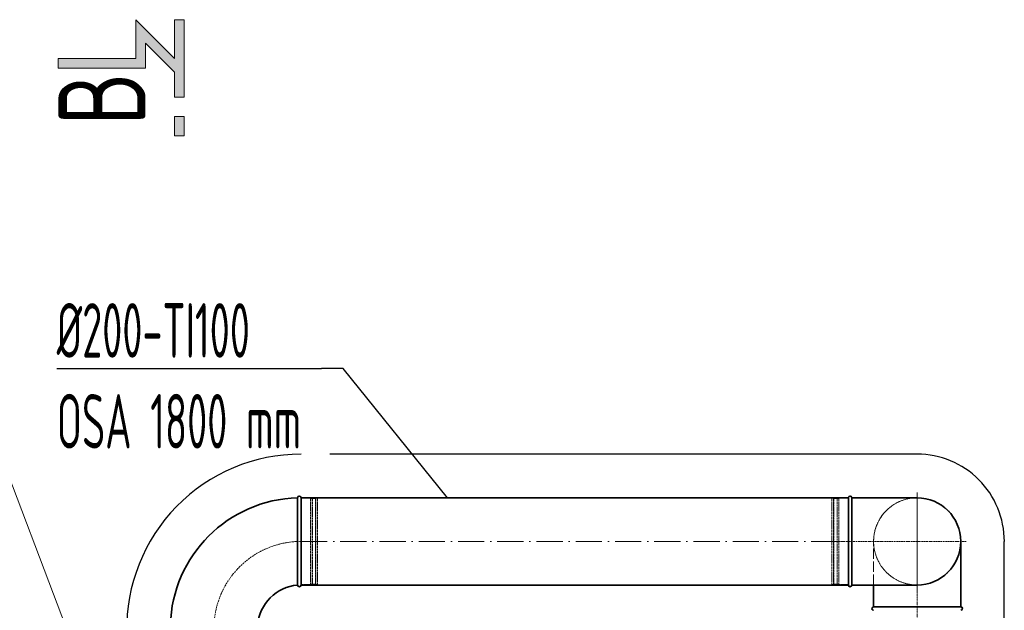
# Model space of a CAD drawing. Header units: millimetres. Extents: x 8221 to 89444, y -105166 to -5578.
# Tile 82 of 118: x 30105 to 32366, y -26567 to -25213. Entities that reach past the tile are written whole.
import ezdxf
from ezdxf.enums import TextEntityAlignment as Align

# ---------------------------------------------------------------- set-up
doc = ezdxf.new("R2010")
doc.units = ezdxf.units.MM
for name, pattern in [('ACAD_ISO02W100', [15, 12, -3]), ('ACAD_ISO10W100', [18, 12, -3, 0, -3]), ('phl_thick', [0])]:
    doc.linetypes.add(name, pattern=pattern)
for name, color, linetype, lineweight in [('VZT_05 ETA (ODVOD) - OBRYS', 6, 'Continuous', 35), ('VZT_06 ETA (ODVOD) - OSA', 6, 'ACAD_ISO10W100', 5), ('VZT_08 ETA (ODVOD) - SKRYTÉ', 6, 'ACAD_ISO02W100', 5), ('VZT_50 POPIS - OBECNE', 7, 'Continuous', 13), ('VZT_60_KOTY - DIMENZE', 7, 'Continuous', 5)]:
    doc.layers.add(name, color=color, linetype=linetype, lineweight=lineweight)
doc.layers.add('VZT_07 ETA (ODVOD) - NETISK', color=8, linetype='ACAD_ISO02W100', lineweight=5, plot=False)
doc.layers.add('VZT_IZOLACE - TEPELNÁ', color=6, linetype='IZOLACE TEPELNA')
doc.styles.add('EVORA_125', font='isocp.shx', dxfattribs={"width": 0.6, "height": 125})
doc.styles.get("Standard").update_dxf_attribs({"font": 'arial.ttf'})
doc.linetypes.add('IZOLACE TEPELNA', pattern='A,12.7,-1.5,["T",Standard,S=2.54,R=0,X=0,Y=-1.27],-3', length=17.2)

msp = doc.modelspace()

# ---------------------------------------------------------------- hatches: boundary and pattern name
at = {"layer": 'VZT_50 POPIS - OBECNE'}
h = msp.add_hatch(color=256, dxfattribs=at)
h.dxf.hatch_style = 1
h.paths.add_polyline_path([(30371.8, -25213.1), (30371.8, -25302), (30194, -25302), (30194, -25324.2), (30394, -25324.2), (30394, -25266.7), (30460.7, -25333.4), (30460.7, -25390.9), (30482.9, -25390.9), (30482.9, -25213.1), (30460.7, -25213.1), (30460.7, -25302)])
h.paths.add_polyline_path([(30460.7, -25435.3), (30460.7, -25479.7), (30482.9, -25479.7), (30482.9, -25435.3)])

# ---------------------------------------------------------------- linework, layer by layer
at = {"layer": 'VZT_05 ETA (ODVOD) - OBRYS'}
for p, q in [((30743.4, -26409.5), (30743.4, -26309.4)), ((30751.4, -26509.4), (30751.4, -26309.4)), ((32007.8, -26509.4), (32007.8, -26309.4)), ((32015.8, -26409.4), (32015.8, -26309.4)), ((32165.8, -26559.4), (32065.8, -26559.4))]:
    msp.add_line(p, q, dxfattribs=at)
for points in [[(32007.8, -26309.4), (30751.4, -26309.4)], [(32015.8, -26309.4), (32165.8, -26309.4)], [(32265.8, -26559.4), (32265.8, -26409.4)], [(32007.8, -26509.4), (30751.4, -26509.4)], [(32015.7, -26509.4), (32165.8, -26509.4)], [(32065.8, -26559.4), (32065.8, -26509.4)]]:
    msp.add_lwpolyline(points, dxfattribs=at)
for centre, radius, start, end in [((30751.4, -26609.4), 300, 91.5281, 178.4719), ((30747.4, -26309.4), 4, 0, 180), ((32011.8, -26309.4), 4, 359.9997, 179.9997), ((32165.8, -26409.4), 100, 269.9997, 89.9997), ((30751.4, -26609.4), 100, 94.5812, 175.4188), ((30747.4, -26509.4), 4, 184.5812, 0), ((32011.8, -26509.4), 4, 179.9997, 355.4185), ((32065.8, -26563.4), 4, 89.9993, 269.9993), ((32265.8, -26563.4), 4, 269.9993, 85.4181)]:
    msp.add_arc(centre, radius, start, end, dxfattribs=at)
for points in [[(30743.4, -26509.7), (30743.4, -26509.7), (30743.4, -26507.5), (30743.4, -26498.5), (30743.4, -26491.6), (30743.4, -26473.8), (30743.4, -26463.1), (30743.4, -26439.4), (30743.4, -26426.6), (30743.4, -26412.2), (30743.4, -26410.8), (30743.4, -26409.5)], [(32015.7, -26509.7), (32015.7, -26509.7), (32015.7, -26507.5), (32015.7, -26498.5), (32015.7, -26491.6), (32015.8, -26473.8), (32015.8, -26463.1), (32015.8, -26439.4), (32015.8, -26426.5), (32015.8, -26412.1), (32015.8, -26410.8), (32015.8, -26409.4)], [(32266.1, -26559.4), (32266.1, -26559.4), (32263.9, -26559.4), (32254.9, -26559.4), (32248, -26559.4), (32230.2, -26559.4), (32219.5, -26559.4), (32195.8, -26559.4), (32182.9, -26559.4), (32168.5, -26559.4), (32167.2, -26559.4), (32165.8, -26559.4)]]:
    msp.add_open_spline(points, degree=3, knots=[315.294186, 315.294186, 315.294186, 315.294186, 351.735982, 351.735982, 390.710875, 390.710875, 429.832624, 429.832624, 468.991563, 468.991563, 473.053633, 473.053633, 473.053633, 473.053633], dxfattribs=at)
at = {"layer": 'VZT_06 ETA (ODVOD) - OSA', "ltscale": 0.3}
for points in [[(32165.8, -26296.9), (32165.8, -26409.4)], [(32165.8, -26409.4), (32165.8, -26296.9)], [(32165.8, -26409.4), (31965.8, -26409.4)], [(32165.8, -26409.4), (32053.3, -26409.4)], [(32165.8, -26409.4), (32165.8, -26609.4)], [(32278.3, -26409.4), (32165.8, -26409.4)], [(32278.3, -26409.4), (32165.8, -26409.4)], [(32165.8, -26521.9), (32165.8, -26409.4)]]:
    msp.add_lwpolyline(points, dxfattribs=at)
msp.add_lwpolyline([(30751.4, -26409.4), (30751.4, -26409.4, 0.414214), (30551.4, -26609.4), (30551.4, -26609.4)], format="xyb", dxfattribs=at)
at = {"layer": 'VZT_06 ETA (ODVOD) - OSA', "ltscale": 5}
msp.add_lwpolyline([(30751.4, -26409.4), (32007.8, -26409.4)], dxfattribs=at)
at = {"layer": 'VZT_07 ETA (ODVOD) - NETISK', "ltscale": 0.4}
for p, q in [((30751.4, -26310.4), (30773.4, -26310.4)), ((30773.4, -26508.4), (30773.4, -26310.4)), ((30776.9, -26509.4), (30776.9, -26309.4)), ((30776.9, -26309.4), (30777.4, -26309.4)), ((30777.4, -26509.4), (30777.4, -26309.4)), ((30784.4, -26509.4), (30784.4, -26309.4)), ((30784.4, -26309.4), (30784.9, -26309.4)), ((30784.9, -26509.4), (30784.9, -26309.4)), ((30785.4, -26508.4), (30785.4, -26310.4)), ((30785.4, -26310.4), (30789.4, -26310.4)), ((30789.4, -26508.4), (30789.4, -26310.4)), ((31969.8, -26508.4), (31969.8, -26310.4)), ((31973.8, -26310.4), (31969.8, -26310.4)), ((31973.8, -26508.4), (31973.8, -26310.4)), ((31974.3, -26509.4), (31974.3, -26309.4)), ((31974.8, -26309.4), (31974.3, -26309.4)), ((31974.8, -26509.4), (31974.8, -26309.4)), ((31981.8, -26509.4), (31981.8, -26309.4)), ((31982.3, -26309.4), (31981.8, -26309.4)), ((31982.3, -26509.4), (31982.3, -26309.4)), ((31985.8, -26508.4), (31985.8, -26310.4)), ((32007.8, -26310.4), (31985.8, -26310.4)), ((30773.4, -26311.4), (30776.9, -26311.4)), ((30777.4, -26311.4), (30784.4, -26311.4)), ((30784.9, -26311.4), (30785.4, -26311.4)), ((31974.3, -26311.4), (31973.8, -26311.4)), ((31981.8, -26311.4), (31974.8, -26311.4)), ((31985.8, -26311.4), (31982.3, -26311.4)), ((30751.4, -26508.4), (30773.4, -26508.4)), ((30773.4, -26507.4), (30776.9, -26507.4)), ((30776.9, -26509.4), (30777.4, -26509.4)), ((30777.4, -26507.4), (30784.4, -26507.4)), ((30784.4, -26509.4), (30784.9, -26509.4)), ((30784.9, -26507.4), (30785.4, -26507.4)), ((30785.4, -26508.4), (30789.4, -26508.4)), ((31973.8, -26508.4), (31969.8, -26508.4)), ((31974.3, -26507.4), (31973.8, -26507.4)), ((31974.8, -26509.4), (31974.3, -26509.4)), ((31981.8, -26507.4), (31974.8, -26507.4)), ((31982.3, -26509.4), (31981.8, -26509.4)), ((31985.8, -26507.4), (31982.3, -26507.4)), ((32007.8, -26508.4), (31985.8, -26508.4))]:
    msp.add_line(p, q, dxfattribs=at)
at = {"layer": 'VZT_08 ETA (ODVOD) - SKRYTÉ', "ltscale": 2}
msp.add_lwpolyline([(32065.8, -26509.4), (32065.8, -26409.4)], dxfattribs=at)
for start, end in [(359.9993, 179.9993), (89.9997, 269.9997), (179.9993, 359.9993)]:
    msp.add_arc((32165.8, -26409.4), 100, start, end, dxfattribs=at)
at = {"layer": 'VZT_50 POPIS - OBECNE'}
for points in [[(30460.7, -25302), (30371.8, -25213.1), (30371.8, -25302), (30194, -25302)], [(30194, -25302), (30194, -25324.2), (30394, -25324.2), (30394, -25266.7), (30460.7, -25333.4), (30460.7, -25390.9), (30482.9, -25390.9), (30482.9, -25213.1), (30460.7, -25213.1)], [(30460.7, -25213.1), (30460.7, -25302)], [(30460.7, -25435.3), (30460.7, -25479.7), (30482.9, -25479.7), (30482.9, -25435.3), (30460.7, -25435.3)], [(30274.7, -26772.5), (29985.5, -26011.2)]]:
    msp.add_lwpolyline(points, dxfattribs=at)
at = {"layer": 'VZT_60_KOTY - DIMENZE', "linetype": 'ByBlock', "lineweight": -2}
msp.add_line((30848.3, -26013), (30798.3, -26013), dxfattribs=at)
for points in [[(30190.6, -26013), (30798.3, -26013)], [(31087.7, -26309.4), (30848.3, -26013)]]:
    msp.add_lwpolyline(points, dxfattribs=at)
at = {"layer": 'VZT_IZOLACE - TEPELNÁ', "ltscale": 0.5}
for p, q in [((32165.8, -26209.3), (30817.8, -26209.3)), ((32365.8, -27866.3), (32365.8, -26409.4))]:
    msp.add_line(p, q, dxfattribs=at)
for centre, radius, start, end in [((30751.4, -26609.4), 400.1, 90, 181.1558), ((32165.8, -26409.4), 200.1, 359.9991, 90.0003)]:
    msp.add_arc(centre, radius, start, end, dxfattribs=at)

# ---------------------------------------------------------------- texts
at = {"layer": 'VZT_50 POPIS - OBECNE', "style": 'EVORA_125', "width": 0.8}
msp.add_attdef('B', text='B', height=200, rotation=90, dxfattribs=at).set_placement((30454, -25333.4), align=Align.BOTTOM_RIGHT)
at = {"layer": 'VZT_60_KOTY - DIMENZE', "linetype": 'phl_thick', "insert": (30190.6, -25863), "char_height": 125, "attachment_point": 1, "style": 'EVORA_125'}
msp.add_mtext('%%C200-TI100\\POSA 1800\\~mm', dxfattribs=at)

doc.saveas('drawing.dxf')
